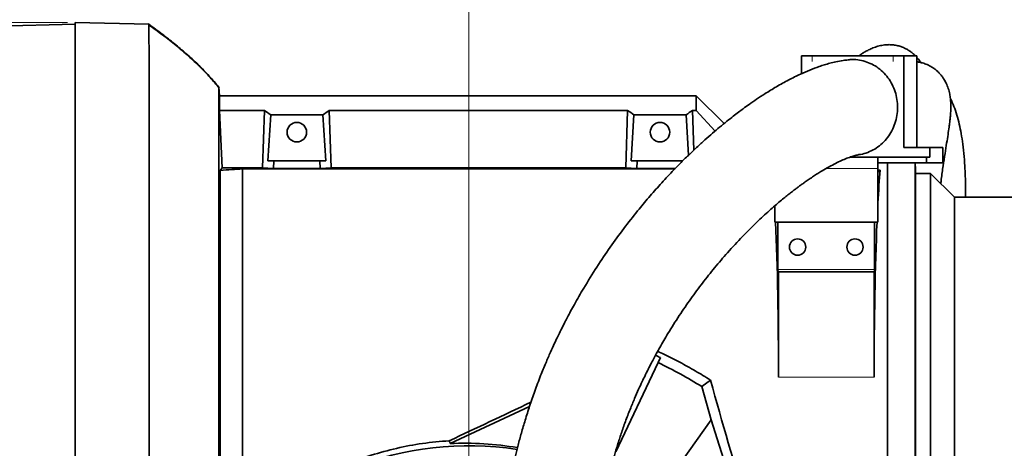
# Model space of a CAD drawing. Header units: millimetres. Extents: x 0 to 11920, y 0 to 8400.
# Tile 26 of 63: x 3280 to 3795, y 7023 to 7247. Entities that reach past the tile are written whole.
import ezdxf

# ---------------------------------------------------------------- set-up
doc = ezdxf.new("R2010")
doc.units = ezdxf.units.MM
doc.header["$LTSCALE"] = 20
doc.styles.add('SLDTEXTSTYLE0', font='TXT', dxfattribs={"width": 0.605})
doc.dimstyles.new('SLDDIMSTYLE0', dxfattribs={"dimtxt": 70, "dimasz": 70, "dimexe": 0, "dimexo": 0.0625, "dimgap": 17.5, "dimtad": 1, "dimdec": 1, "dimrnd": 1e-09, "dimzin": 12, "dimdsep": 46, "dimtxsty": 'SLDTEXTSTYLE0', "dimsah": 1, "dimcen": 0.09, "dimadec": 0, "dimazin": 3, "dimtfac": 1, "dimtofl": 0, "dimtmove": 0, "dimatfit": 3, "dimfxl": 1, "dimfrac": 2, "dimtolj": 1, "dimtzin": 12, "dimarcsym": 0})
doc.dimstyles.new('SLDDIMSTYLE2', dxfattribs={"dimtxt": 70, "dimasz": 70, "dimexe": 0, "dimexo": 0.0625, "dimgap": 17.5, "dimtad": 1, "dimdec": 0, "dimrnd": 1e-09, "dimzin": 12, "dimdsep": 46, "dimtxsty": 'SLDTEXTSTYLE0', "dimsah": 1, "dimcen": 0.09, "dimadec": 0, "dimazin": 3, "dimtfac": 1, "dimtofl": 0, "dimtmove": 0, "dimatfit": 3, "dimfxl": 1, "dimfrac": 2, "dimtolj": 1, "dimtzin": 12, "dimarcsym": 0})

# ---------------------------------------------------------------- blocks, each defined once
blk = doc.blocks.new('_D_8')
at = {"color": 7, "linetype": 'Continuous', "lineweight": 0}
for p, q in [((3113.33, 6946.19), (3113.33, 7635.25)), ((4897.21, 7163.22), (4897.21, 7635.25)), ((3113.33, 7605.25), (4897.21, 7605.25))]:
    blk.add_line(p, q, dxfattribs=at)
at = {"color": 7, "linetype": 'Continuous', "lineweight": 18}
for centre, start, end in [((4005.76, 7658.97), 153.4349, 206.5651), ((4004.79, 7658.97), 333.4349, 26.5651)]:
    blk.add_arc(centre, 120.11, start, end, dxfattribs=at)
for points in [[(3113.33, 7605.25), (3183.33, 7595.25), (3183.33, 7615.25)], [(4897.21, 7605.25), (4827.21, 7615.25), (4827.21, 7595.25)]]:
    blk.add_solid(points, dxfattribs=at)
at = {"color": 7, "linetype": 'Continuous', "lineweight": 18, "insert": (3898.33, 7695.48), "char_height": 70, "attachment_point": 1, "style": 'SLDTEXTSTYLE0'}
blk.add_mtext('1784', dxfattribs=at)
blk = doc.blocks.new('_D_9')
at = {"color": 7, "linetype": 'Continuous', "lineweight": 0}
for p, q in [((3514.71, 6864.22), (3514.71, 7355.25)), ((4697.21, 7064.22), (4697.21, 7355.25)), ((3514.71, 7325.25), (4697.21, 7325.25))]:
    blk.add_line(p, q, dxfattribs=at)
at = {"color": 7, "linetype": 'Continuous', "lineweight": 18}
for points in [[(3514.71, 7325.25), (3584.71, 7315.25), (3584.71, 7335.25)], [(4697.21, 7325.25), (4627.21, 7335.25), (4627.21, 7315.25)]]:
    blk.add_solid(points, dxfattribs=at)
at = {"color": 7, "linetype": 'Continuous', "lineweight": 18, "insert": (3958.92, 7415.48), "char_height": 70, "attachment_point": 1, "style": 'SLDTEXTSTYLE0'}
blk.add_mtext('1182,5', dxfattribs=at)
blk = doc.blocks.new('_D_11')
at = {"color": 7, "linetype": 'Continuous', "lineweight": 0}
for p, q in [((3227.21, 7116.72), (3227.21, 7495.25)), ((4897.21, 7109.32), (4897.21, 7495.25)), ((3227.21, 7465.25), (4897.21, 7465.25))]:
    blk.add_line(p, q, dxfattribs=at)
at = {"color": 7, "linetype": 'Continuous', "lineweight": 18}
for points in [[(3227.21, 7465.25), (3297.21, 7455.25), (3297.21, 7475.25)], [(4897.21, 7465.25), (4827.21, 7475.25), (4827.21, 7455.25)]]:
    blk.add_solid(points, dxfattribs=at)
at = {"color": 7, "linetype": 'Continuous', "lineweight": 18, "insert": (3955.27, 7555.48), "char_height": 70, "attachment_point": 1, "style": 'SLDTEXTSTYLE0'}
blk.add_mtext('1670', dxfattribs=at)
blk = doc.blocks.new('_D_12')
at = {"color": 7, "linetype": 'Continuous', "lineweight": 0}
for p, q in [((3304.71, 7245.62), (2287, 7245.62)), ((2317, 7245.62), (2317, 4945.22)), ((3395.97, 4945.22), (2287, 4945.22))]:
    blk.add_line(p, q, dxfattribs=at)
at = {"color": 7, "linetype": 'Continuous', "lineweight": 18}
for points in [[(2317, 7245.62), (2307, 7175.62), (2327, 7175.62)], [(2317, 4945.22), (2327, 5015.22), (2307, 5015.22)]]:
    blk.add_solid(points, dxfattribs=at)
at = {"color": 7, "linetype": 'Continuous', "lineweight": 18, "insert": (2226.76, 5988.47), "char_height": 70, "attachment_point": 1, "rotation": 90, "style": 'SLDTEXTSTYLE0'}
blk.add_mtext('2300', dxfattribs=at)

msp = doc.modelspace()

# ---------------------------------------------------------------- linework, layer by layer
at = {"color": 7, "linetype": 'Continuous', "lineweight": 35}
for p, q in [((3308.71, 7244.72), (3267.43, 7243.64)), ((3347.29, 7244.61), (3308.71, 7245.62)), ((3308.71, 7245.62), (3308.71, 6955.44)), ((3348.29, 7243.87), (3347.01, 7244.8)), ((3688.74, 7228.22), (3688.74, 7218.81)), ((3688.74, 7228.22), (3694.37, 7228.22)), ((3736.66, 7228.22), (3694.37, 7228.22)), ((3736.66, 7228.22), (3742.3, 7228.22)), ((3742.3, 7180.22), (3742.3, 7228.22)), ((3742.3, 7228.22), (3749.14, 7228.22)), ((3749.14, 7180.22), (3749.14, 7228.22)), ((3384.19, 7207.22), (3383.96, 7211.72)), ((3384.19, 7207.22), (3384.19, 7199.51)), ((3384.19, 7207.22), (3633.71, 7207.22)), ((3633.71, 7199.51), (3633.71, 7207.22)), ((3648.21, 7192.73), (3633.71, 7207.22)), ((3385.62, 7169.67), (3384.19, 7199.51)), ((3407.72, 7199.51), (3384.19, 7199.51)), ((3406.82, 7169.67), (3407.72, 7199.51)), ((3411.06, 7197.33), (3409.6, 7173.22)), ((3411.06, 7197.33), (3438.36, 7197.33)), ((3438.36, 7197.33), (3439.82, 7173.22)), ((3442.61, 7169.67), (3441.71, 7199.51)), ((3441.71, 7199.51), (3597.72, 7199.51)), ((3596.82, 7169.67), (3597.72, 7199.51)), ((3601.06, 7197.33), (3599.6, 7173.22)), ((3601.06, 7197.33), (3628.36, 7197.33)), ((3628.36, 7197.33), (3629.64, 7176.22)), ((3632.33, 7178.78), (3631.71, 7199.51)), ((3631.71, 7199.51), (3633.71, 7199.51)), ((3643.53, 7188.84), (3633.71, 7199.51)), ((3755.92, 7180.22), (3742.3, 7180.22)), ((3755.92, 7180.22), (3762.76, 7180.22)), ((3755.92, 7180.22), (3755.92, 7175.22)), ((3762.76, 7180.22), (3762.76, 7172.22)), ((3409.6, 7173.22), (3412.7, 7173.22)), ((3412.58, 7169.32), (3412.7, 7173.22)), ((3436.73, 7173.22), (3412.7, 7173.22)), ((3436.85, 7169.32), (3436.73, 7173.22)), ((3439.82, 7173.22), (3436.73, 7173.22)), ((3599.6, 7173.22), (3602.7, 7173.22)), ((3602.58, 7169.32), (3602.7, 7173.22)), ((3626.73, 7173.22), (3602.7, 7173.22)), ((3728.71, 7175.22), (3714.21, 7175.22)), ((3728.71, 7175.22), (3728.71, 7169.22)), ((3728.71, 7175.22), (3754.21, 7175.22)), ((3728.71, 7172.22), (3754.21, 7172.22)), ((3733.71, 6932.72), (3733.71, 7172.22)), ((3748.16, 6947.17), (3748.16, 7172.22)), ((3748.4, 7168.7), (3748.22, 7172.22)), ((3754.21, 7175.22), (3754.21, 7172.22)), ((3754.21, 7175.22), (3755.92, 7175.22)), ((3754.21, 7172.22), (3762.76, 7172.22)), ((3384.61, 7168.3), (3385.62, 7169.67)), ((3384.61, 7168.3), (3384.61, 6966.72)), ((3385.62, 7169.67), (3406.82, 7169.67)), ((3396.21, 6979.8), (3396.21, 7169.04)), ((3396.21, 7169.04), (3622.47, 7169.04)), ((3412.58, 7169.32), (3406.82, 7169.67)), ((3436.85, 7169.32), (3412.58, 7169.32)), ((3436.85, 7169.32), (3442.61, 7169.67)), ((3596.82, 7169.67), (3442.61, 7169.67)), ((3602.58, 7169.32), (3596.82, 7169.67)), ((3622.74, 7169.32), (3602.58, 7169.32)), ((3728.71, 7141.22), (3728.71, 7169.22)), ((3729.86, 7168.36), (3728.71, 7168.36)), ((3729.86, 7168.36), (3728.71, 7167.22)), ((3748.4, 7168.7), (3748.4, 6951.74)), ((3756.21, 7166.72), (3748.4, 7166.72)), ((3768.71, 7154.22), (3756.21, 7166.72)), ((3756.21, 7166.72), (3756.21, 6953.72)), ((4012.37, 7154.22), (3768.71, 7154.22)), ((3768.71, 6966.22), (3768.71, 7154.22)), ((3674.71, 7149.71), (3674.71, 7141.22)), ((3674.71, 7141.22), (3728.71, 7141.22)), ((3676.43, 7116.42), (3676.43, 7141.22)), ((3727, 7141.22), (3727, 7116.42)), ((3676.71, 7115.22), (3676.49, 7115.22)), ((3676.71, 7115.22), (3676.71, 7060.22)), ((3726.71, 7115.22), (3676.71, 7115.22)), ((3726.71, 7060.22), (3726.71, 7115.22)), ((3726.94, 7115.22), (3726.71, 7115.22)), ((3613.73, 7067.82), (3591.52, 7021.25)), ((3613.73, 7067.82), (3614.97, 7070.42)), ((3641.11, 7058.65), (3636.58, 7055.28)), ((3636.58, 7055.28), (3641.41, 7037.84)), ((3546.43, 7044.89), (3504.87, 7025.52)), ((3641.41, 7037.84), (3618.32, 7005.47)), ((3641.41, 7037.84), (3655.2, 6995.18))]:
    msp.add_line(p, q, dxfattribs=at)
at = {"color": 8, "linetype": 'Continuous', "lineweight": 18}
for p, q in [((3694.37, 7228.22), (3694.37, 7225.22)), ((3736.66, 7225.22), (3736.66, 7228.22)), ((3728.71, 7169.22), (3701.59, 7169.22)), ((3676.43, 7116.42), (3727, 7116.42)), ((3676.71, 7060.22), (3726.71, 7060.22))]:
    msp.add_line(p, q, dxfattribs=at)
at = {"color": 7, "linetype": 'Continuous', "lineweight": 35, "flags": 128}
msp.add_lwpolyline([(3504.87, 7025.52), (3504.67, 7026.28), (3504.49, 7026.99)], dxfattribs=at)
at = {"color": 7, "linetype": 'Continuous', "lineweight": 35}
for centre, radius in [((3424.71, 7188.22), 5.1), ((3614.71, 7188.22), 5.1), ((3686.71, 7128.22), 4.25), ((3716.71, 7128.22), 4.25)]:
    msp.add_circle(centre, radius, dxfattribs=at)
for radius, start, end in [(230, 58.0057, 64.5), (164.21, 81.17, 203.4685)]:
    msp.add_arc((3514.71, 6860.22), radius, start, end, dxfattribs=at)
for centre, major_axis, ratio, start_param, end_param in [((3372.17, 7060.22), (13.29, 146.8), 0.574205, 5.966268, 6.009786), ((3477.26, 7060.22), (-13.29, 146.8), 0.574205, 0.2734, 0.316917), ((3562.17, 7060.22), (13.29, 146.8), 0.574205, 5.966268, 6.009786), ((3667.26, 7060.22), (-13.29, 146.8), 0.574205, 0.2734, 0.316917), ((3733.4, 7060.22), (0, 127.5), 0.052408, 0.558264, 0.776361), ((3670.03, 7060.22), (0, 127.5), 0.052408, 4.712389, 5.400778), ((3733.4, 7060.22), (0, 127.5), 0.052408, 0.882407, 1.570796), ((3676.49, 7116.42), (0, 1.2), 0.052408, 1.570796, 3.141593), ((3726.94, 7116.42), (0, 1.2), 0.052408, 3.141593, 4.712389), ((3511.76, 6861.63), (210.24, -100.28), 0.999901, 1.556753, 1.56917), ((3647.61, 7060.22), (-35.45, 127.49), 0.050492, 1.569053, 2.089497), ((3559.16, 7060.22), (267.74, 127.36), 0.022512, 4.496039, 4.657008), ((3512.63, 6861.21), (148.48, -70.82), 0.999901, 1.847714, 2.063022)]:
    msp.add_ellipse(centre, major_axis=major_axis, ratio=ratio, start_param=start_param, end_param=end_param, dxfattribs=at)
for points, knots in [([(3347.46, 6956.09), (3347.46, 6958.89), (3347.46, 6964.49), (3347.46, 6973.3), (3347.47, 6982.39), (3347.47, 6993.31), (3347.47, 7006.18), (3347.48, 7021.14), (3347.48, 7036.57), (3347.48, 7052.14), (3347.48, 7067.65), (3347.48, 7083.07), (3347.48, 7098.51), (3347.48, 7113.64), (3347.47, 7128.28), (3347.47, 7142.41), (3347.46, 7156.13), (3347.45, 7169.12), (3347.44, 7181.24), (3347.43, 7192.49), (3347.42, 7202.94), (3347.41, 7212.32), (3347.4, 7220.56), (3347.38, 7227.66), (3347.37, 7233.65), (3347.35, 7238.05), (3347.34, 7241.11), (3347.32, 7243.1), (3347.31, 7244.37), (3347.3, 7244.53), (3347.29, 7244.61)], [0, 0, 0, 0, 0.025141, 0.050358, 0.075805, 0.10133, 0.139492, 0.177919, 0.217181, 0.256732, 0.294894, 0.33332, 0.372582, 0.412133, 0.450295, 0.488721, 0.527984, 0.567535, 0.605696, 0.644123, 0.683385, 0.722936, 0.761098, 0.799525, 0.838787, 0.878339, 0.908423, 0.938637, 0.96925, 1, 1, 1, 1]), ([(3347.29, 7244.61), (3348.47, 7243.76), (3350.8, 7242.09), (3354.2, 7239.54), (3357.49, 7237.01), (3360.66, 7234.48), (3363.7, 7231.97), (3367.91, 7228.36), (3373.06, 7223.64), (3378.88, 7217.77), (3382.3, 7213.69), (3383.96, 7211.72)], [0, 0, 0, 0, 0.088075, 0.174127, 0.258148, 0.340136, 0.420095, 0.49803, 0.676803, 0.843935, 1, 1, 1, 1]), ([(3384.11, 7211.3), (3382.56, 7213.16), (3379.37, 7216.98), (3373.96, 7222.52), (3368, 7228.07), (3361.46, 7233.62), (3354.53, 7239.08), (3349.72, 7242.55), (3347.32, 7244.29)], [0, 0, 0, 0, 0.149201, 0.305328, 0.468988, 0.6407, 0.820913, 1, 1, 1, 1]), ([(3748.23, 7228.22), (3747.89, 7228.56), (3747.13, 7229.32), (3745.76, 7230.39), (3744.22, 7231.4), (3742.52, 7232.29), (3740.61, 7233.05), (3738.51, 7233.62), (3736.23, 7233.95), (3733.92, 7234.01), (3731.43, 7233.78), (3728.78, 7233.2), (3726.21, 7232.33), (3723.95, 7231.31), (3722.01, 7230.27), (3720.36, 7229.26), (3719.32, 7228.54), (3718.86, 7228.22)], [0, 0, 0, 0, 0.044769, 0.100254, 0.154103, 0.207586, 0.269201, 0.334858, 0.404772, 0.480619, 0.564935, 0.657265, 0.744318, 0.819153, 0.883925, 0.948152, 1, 1, 1, 1]), ([(3751.23, 7224.6), (3751.07, 7224.86), (3750.43, 7225.84), (3749.69, 7226.67), (3749.14, 7227.28)], [0, 0, 0, 0, 0.259919, 1, 1, 1, 1]), ([(3713.07, 7226.02), (3712.25, 7225.94), (3710.15, 7225.71), (3706.95, 7225.08), (3703.65, 7224.29), (3700.76, 7223.46), (3697.23, 7222.31), (3693.03, 7220.73), (3687.73, 7218.42), (3681.9, 7215.53), (3675.72, 7212.09), (3670.11, 7208.65), (3665.35, 7205.53), (3661.58, 7202.92), (3658.44, 7200.66), (3655.68, 7198.61), (3652.86, 7196.45), (3649.56, 7193.85), (3645.96, 7190.92), (3642.13, 7187.67), (3638.13, 7184.15), (3633.89, 7180.28), (3629.58, 7176.19), (3625.33, 7172), (3620.42, 7166.97), (3614.91, 7161.05), (3608.86, 7154.19), (3602.48, 7146.55), (3595.75, 7137.98), (3588.62, 7128.21), (3581.63, 7117.88), (3576.21, 7109.17), (3572.33, 7102.54), (3570.04, 7098.48), (3568.04, 7094.83), (3566.38, 7091.72), (3565.04, 7089.15), (3563.9, 7086.9), (3562.71, 7084.52), (3561.25, 7081.53), (3559.43, 7077.7), (3557.28, 7072.98), (3554.84, 7067.36), (3552.07, 7060.6), (3549.23, 7053.1), (3546.53, 7045.32), (3544.21, 7038), (3542.22, 7031.21), (3540.53, 7024.97), (3539.13, 7019.39), (3537.97, 7014.46), (3536.99, 7010.02), (3536.08, 7005.69), (3535.19, 7001.16), (3534.15, 6995.56), (3533, 6988.77), (3531.79, 6980.65), (3530.64, 6971.86), (3529.59, 6962.39), (3528.67, 6952.18), (3527.9, 6941.15), (3527.31, 6929.2), (3526.95, 6916.33), (3526.87, 6902.55), (3527.1, 6887.92), (3527.68, 6872.48), (3528.6, 6856.28), (3529.87, 6839.34), (3531.51, 6821.71), (3533.03, 6807.31), (3534.1, 6798.78), (3534.41, 6796.34)], [0, 0, 0, 0, 0.007112, 0.018275, 0.027849, 0.036271, 0.044532, 0.060325, 0.076279, 0.096605, 0.118145, 0.138779, 0.153581, 0.166906, 0.177651, 0.186095, 0.195635, 0.20712, 0.220579, 0.233289, 0.24739, 0.262702, 0.277993, 0.293014, 0.307749, 0.33029, 0.352036, 0.372949, 0.399646, 0.42601, 0.452526, 0.479104, 0.489171, 0.498614, 0.506728, 0.513539, 0.519066, 0.523329, 0.527895, 0.534136, 0.542025, 0.551527, 0.562602, 0.575197, 0.590338, 0.604362, 0.617152, 0.628766, 0.639252, 0.648647, 0.656534, 0.663498, 0.670299, 0.677563, 0.685286, 0.697053, 0.70976, 0.723422, 0.738056, 0.753685, 0.770578, 0.788914, 0.808703, 0.829954, 0.852669, 0.876859, 0.902536, 0.929679, 0.958219, 0.988031, 1, 1, 1, 1]), ([(3722.02, 7225.22), (3720.75, 7225.53), (3718.18, 7226.15), (3715.12, 7226.37), (3713.44, 7226.03), (3713.08, 7225.96)], [0, 0, 0, 0, 0.432457, 0.877451, 1, 1, 1, 1]), ([(3718.6, 7176.52), (3718.94, 7176.54), (3720.58, 7176.67), (3723.46, 7177.61), (3727.06, 7179.31), (3730.37, 7181.71), (3733.23, 7184.62), (3735.61, 7188.04), (3737.39, 7191.79), (3738.57, 7195.85), (3739.09, 7200.02), (3738.94, 7204.27), (3738.13, 7208.38), (3736.67, 7212.33), (3734.63, 7215.93), (3732.02, 7219.15), (3729.01, 7221.79), (3725.65, 7223.91), (3723.24, 7224.78), (3722.02, 7225.22)], [0, 0, 0, 0, 0.015908, 0.076869, 0.139598, 0.200553, 0.263278, 0.324206, 0.386902, 0.447785, 0.510435, 0.571286, 0.633901, 0.69476, 0.757382, 0.81829, 0.880961, 0.939694, 1, 1, 1, 1]), ([(3761.61, 7161.32), (3761.71, 7162.13), (3762.06, 7165.29), (3762.83, 7170.65), (3763.8, 7176.95), (3764.68, 7182.47), (3765.39, 7186.99), (3765.91, 7190.5), (3766.29, 7193.33), (3766.54, 7195.58), (3766.73, 7197.89), (3766.86, 7200.47), (3766.87, 7203.07), (3766.68, 7205.73), (3766.33, 7208.17), (3765.62, 7211.07), (3764.49, 7213.85), (3763.48, 7215.67), (3762.57, 7217.03), (3761.83, 7217.98), (3761.18, 7218.74), (3760.46, 7219.5), (3759.6, 7220.32), (3758.4, 7221.3), (3756.71, 7222.45), (3754.39, 7223.66), (3752.01, 7224.47), (3750.36, 7224.86), (3749.4, 7224.98), (3749.14, 7225.01)], [0, 0, 0, 0, 0.02324, 0.09052, 0.157895, 0.219306, 0.275926, 0.328681, 0.366121, 0.398408, 0.430214, 0.46986, 0.516786, 0.556573, 0.599008, 0.644012, 0.68918, 0.727579, 0.750483, 0.769511, 0.784386, 0.795516, 0.81267, 0.834423, 0.861061, 0.899558, 0.941081, 0.984218, 1, 1, 1, 1]), ([(3383.96, 6964.7), (3383.96, 6966.97), (3383.96, 6971.51), (3383.96, 6978.72), (3383.96, 6986.22), (3383.96, 6995.12), (3383.96, 7005.52), (3383.96, 7017.56), (3383.96, 7030.06), (3383.96, 7041.46), (3383.96, 7051.54), (3383.96, 7061.51), (3383.96, 7072.8), (3383.96, 7085.4), (3383.96, 7097.98), (3383.96, 7110.26), (3383.96, 7122.1), (3383.96, 7133.47), (3383.96, 7144.46), (3383.96, 7154.82), (3383.96, 7164.44), (3383.96, 7173.31), (3383.96, 7181.48), (3383.96, 7188.74), (3383.96, 7195.04), (3383.96, 7200.39), (3383.96, 7204.8), (3383.96, 7207.79), (3383.96, 7209.7), (3383.96, 7210.85), (3383.96, 7211.58), (3383.96, 7211.67), (3383.96, 7211.72)], [0, 0, 0, 0, 0.0253269, 0.050737, 0.0764019, 0.1021528, 0.138942, 0.1759876, 0.2138396, 0.2519703, 0.2773416, 0.302796, 0.3395524, 0.3765645, 0.4143808, 0.452475, 0.4892267, 0.5262327, 0.5640425, 0.6021301, 0.6389206, 0.6759674, 0.7138207, 0.7519529, 0.7887048, 0.8257109, 0.863521, 0.9016088, 0.9260178, 0.9505013, 0.9752123, 1, 1, 1, 1]), ([(3774.53, 7154.22), (3774.55, 7155.37), (3774.6, 7159.45), (3774.43, 7166.01), (3774.01, 7173.63), (3773.36, 7180.32), (3772.55, 7186.13), (3771.56, 7191.34), (3770.37, 7196.17), (3768.92, 7200.67), (3767.64, 7203.9), (3766.81, 7205.58), (3766.61, 7205.98)], [0, 0, 0, 0, 0.053099, 0.189054, 0.316887, 0.434553, 0.542823, 0.644036, 0.748467, 0.857967, 0.965968, 1, 1, 1, 1]), ([(3583.84, 6803.31), (3583.59, 6805.23), (3582.58, 6812.78), (3581.11, 6825.95), (3579.52, 6842.51), (3578.33, 6858.41), (3577.51, 6873.55), (3577.02, 6887.86), (3576.83, 6901.29), (3576.9, 6913.84), (3577.2, 6925.51), (3577.69, 6936.32), (3578.34, 6946.28), (3579.13, 6955.49), (3580.04, 6964.01), (3581.04, 6971.94), (3582.11, 6979.26), (3583.16, 6985.61), (3584.15, 6991.04), (3585.06, 6995.66), (3586, 7000.1), (3587.03, 7004.7), (3588.18, 7009.44), (3589.46, 7014.4), (3590.89, 7019.53), (3592.54, 7025.05), (3594.45, 7030.95), (3596.64, 7037.15), (3598.99, 7043.26), (3601.31, 7048.89), (3603.43, 7053.69), (3605.26, 7057.66), (3606.77, 7060.81), (3607.95, 7063.21), (3608.97, 7065.22), (3610.02, 7067.28), (3611.31, 7069.73), (3612.87, 7072.62), (3614.7, 7075.9), (3616.72, 7079.42), (3620.09, 7085.08), (3624.78, 7092.47), (3630.82, 7101.26), (3636.99, 7109.58), (3643.39, 7117.61), (3650.38, 7125.77), (3658.01, 7134), (3664.49, 7140.43), (3669.42, 7145.02), (3672.59, 7147.87), (3675.53, 7150.43), (3678.16, 7152.64), (3680.49, 7154.55), (3682.53, 7156.18), (3684.32, 7157.57), (3685.89, 7158.76), (3687.4, 7159.89), (3689, 7161.06), (3690.83, 7162.36), (3692.85, 7163.76), (3695.02, 7165.21), (3697.25, 7166.64), (3699.99, 7168.33), (3703.14, 7170.15), (3706.56, 7171.95), (3709.67, 7173.43), (3712.07, 7174.43), (3713.83, 7175.1), (3715.09, 7175.53), (3716.33, 7175.91), (3717.48, 7176.22), (3718.22, 7176.39), (3718.52, 7176.43), (3718.61, 7176.44)], [0, 0, 0, 0, 0.010396, 0.040925, 0.0701, 0.097812, 0.123982, 0.148553, 0.171491, 0.192804, 0.212535, 0.230742, 0.247483, 0.262894, 0.277303, 0.29077, 0.303322, 0.314978, 0.32367, 0.331805, 0.339388, 0.347374, 0.356661, 0.365417, 0.375124, 0.385816, 0.397547, 0.41039, 0.424115, 0.436697, 0.447691, 0.457003, 0.464607, 0.470356, 0.474553, 0.479558, 0.485835, 0.493267, 0.501987, 0.51181, 0.521779, 0.548936, 0.576122, 0.603203, 0.63106, 0.660584, 0.69487, 0.730865, 0.745418, 0.759562, 0.772506, 0.784249, 0.794442, 0.803536, 0.811543, 0.818476, 0.824683, 0.832074, 0.840377, 0.849939, 0.860246, 0.870926, 0.881952, 0.900111, 0.91793, 0.934786, 0.950744, 0.95905, 0.967367, 0.975667, 0.984669, 0.995558, 1, 1, 1, 1]), ([(3396.21, 7169.04), (3394.39, 7168.92), (3390.75, 7168.67), (3386.65, 7168.42), (3384.61, 7168.3)], [0, 0, 0, 0, 0.499514, 1, 1, 1, 1]), ([(3641.11, 7058.65), (3638.48, 7060.29), (3633.22, 7063.55), (3625.08, 7068.06), (3618.51, 7071.46), (3614.59, 7073.24), (3613.5, 7073.74)], [0, 0, 0, 0, 0.294579, 0.589694, 0.88635, 1, 1, 1, 1]), ([(3504.49, 7026.99), (3499.78, 7026.6), (3490.5, 7025.81), (3476.84, 7023.18), (3463.56, 7019.58), (3450.66, 7014.95), (3439.05, 7009.72), (3428.71, 7004.12), (3419.56, 6998.41), (3410.94, 6992.3), (3403.08, 6986.06), (3398.43, 6981.83), (3396.21, 6979.8)], [0, 0, 0, 0, 0.1141684, 0.2250141, 0.336288, 0.4475213, 0.5583116, 0.6481113, 0.7382174, 0.8282738, 0.9180056, 1, 1, 1, 1])]:
    msp.add_open_spline(points, degree=3, knots=knots, dxfattribs=at)

# ---------------------------------------------------------------- dimensions: what is measured, and where the dimension line sits
at = {"color": 7, "linetype": 'Continuous', "lineweight": 18}
dim = msp.add_linear_dim(base=(4897.21, 7605.25), p1=(3113.33, 6942.19), p2=(4897.21, 7159.22), text='(<>)', dimstyle='SLDDIMSTYLE2', dxfattribs=at)
dim.commit()
dim.dimension.update_dxf_attribs({"geometry": '_D_8', "text_midpoint": (4005.27, 7605.25), "dimtype": 160})
for base, p1, p2, picture, middle in [((4897.21, 7465.25), (3227.21, 7112.72), (4897.21, 7105.32), '_D_11', (4062.21, 7465.25)), ((4697.21, 7325.25), (3514.71, 6860.22), (4697.21, 7060.22), '_D_9', (4105.96, 7325.25))]:
    dim = msp.add_linear_dim(base=base, p1=p1, p2=p2, dimstyle='SLDDIMSTYLE0', dxfattribs=at)
    dim.commit()
    dim.dimension.update_dxf_attribs({"geometry": picture, "text_midpoint": middle, "dimtype": 160})
dim = msp.add_linear_dim(base=(2317, 4945.22), p1=(3308.71, 7245.62), p2=(3399.97, 4945.22), angle=90, dimstyle='SLDDIMSTYLE2', dxfattribs=at)
dim.commit()
dim.dimension.update_dxf_attribs({"geometry": '_D_12', "text_midpoint": (2317, 6095.42), "dimtype": 160})

doc.saveas('drawing.dxf')
